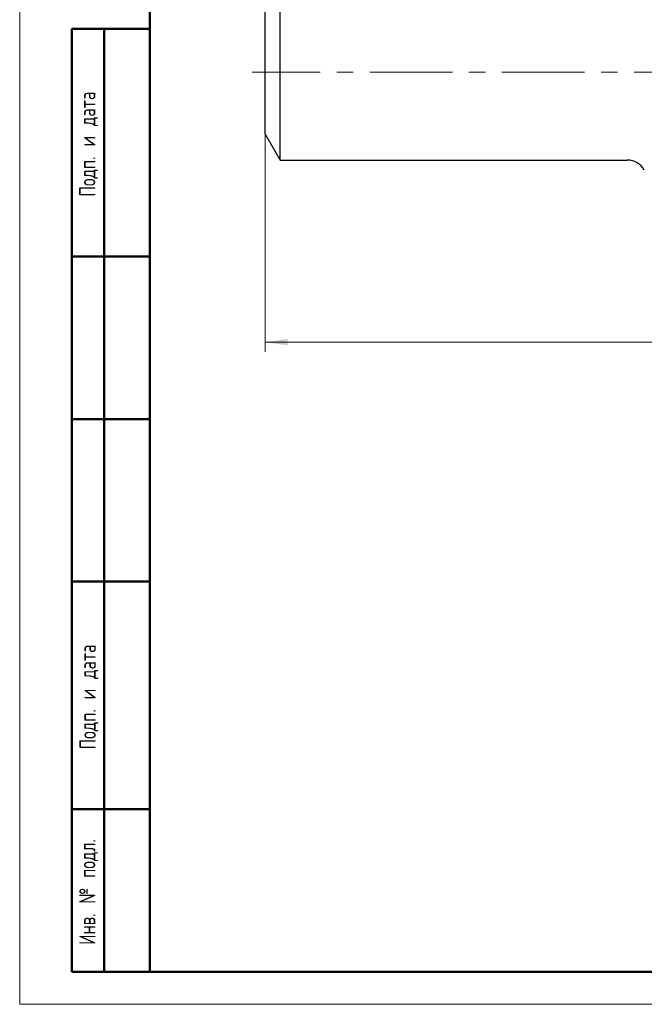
# Model space of a CAD drawing. Header units: millimetres. Extents: x 0 to 420, y 0 to 297.
# Tile 1 of 16: x 0 to 96, y 0 to 151. Entities that reach past the tile are written whole.
import ezdxf

# ---------------------------------------------------------------- set-up
doc = ezdxf.new("R2010")
doc.units = ezdxf.units.MM
doc.linetypes.add('CENTERX2', pattern=[20.32, 12.7, -2.54, 2.54, -2.54])
doc.layers.add('ОСНОВНОЙ', color=7, linetype='Continuous', lineweight=25)
doc.styles.add('SLDTEXTSTYLE0', font='TXT', dxfattribs={"width": 0.7, "bigfont": 'bigfont'})
doc.styles.add('SLDTEXTSTYLE1', font='TXT', dxfattribs={"width": 0.7})
doc.dimstyles.new('SLDDIMSTYLE0', dxfattribs={"dimtxt": 5, "dimasz": 3.5, "dimexe": 0, "dimexo": 0.0625, "dimgap": 1.25, "dimtad": 2, "dimrnd": 1e-09, "dimzin": 12, "dimdsep": 46, "dimtxsty": 'SLDTEXTSTYLE1', "dimsah": 1, "dimcen": 0.09, "dimadec": 0, "dimazin": 3, "dimtol": 1, "dimtp": 3, "dimtm": 3, "dimtfac": 1, "dimtdec": 3, "dimtofl": 0, "dimtmove": 0, "dimatfit": 3, "dimfxl": 1, "dimfrac": 2, "dimtolj": 1, "dimarcsym": 0})

# ---------------------------------------------------------------- blocks, each defined once
blk = doc.blocks.new('_D')
at = {"color": 7, "linetype": 'Continuous', "lineweight": 0}
for p, q in [((37.72, 133.81), (37.72, 100.31)), ((267.72, 133.81), (267.72, 100.31)), ((37.72, 101.81), (267.72, 101.81))]:
    blk.add_line(p, q, dxfattribs=at)
at = {"color": 7, "linetype": 'Continuous', "lineweight": 18}
for points in [[(37.72, 101.81), (41.22, 101.31), (41.22, 102.31)], [(267.72, 101.81), (264.22, 102.31), (264.22, 101.31)]]:
    blk.add_solid(points, dxfattribs=at)
at = {"color": 7, "linetype": 'Continuous', "lineweight": 18, "char_height": 5, "attachment_point": 1, "style": 'SLDTEXTSTYLE1'}
for s, insert in [('230', (142.72, 108.26)), ('±3', (153.99, 108.26))]:
    blk.add_mtext(s, dxfattribs=dict(at, insert=insert))

msp = doc.modelspace()

# ---------------------------------------------------------------- linework, layer by layer
at = {"color": 7, "linetype": 'Continuous', "lineweight": 18}
for p, q in [((0, 297), (0, 0)), ((0, 0), (420, 0))]:
    msp.add_line(p, q, dxfattribs=at)
at = {"color": 7, "linetype": 'Continuous', "lineweight": 50}
for p, q in [((20, 292), (20, 5)), ((20, 292), (20, 5)), ((8, 5), (8, 150)), ((8, 150), (20, 150)), ((13, 5), (13, 150)), ((20, 115), (8, 115)), ((20, 90), (8, 90)), ((20, 65), (8, 65)), ((8, 30), (20, 30)), ((8, 5), (20, 5)), ((20, 5), (415, 5))]:
    msp.add_line(p, q, dxfattribs=at)
at = {"color": 7, "linetype": 'Continuous', "lineweight": 25}
for p, q in [((40.026, 143.313), (40.026, 156.813)), ((37.716, 143.313), (37.716, 152.813)), ((37.716, 133.813), (37.716, 143.313)), ((40.026, 129.813), (40.026, 143.313)), ((37.716, 133.813), (40.026, 129.813)), ((40.026, 129.813), (93.411, 129.813))]:
    msp.add_line(p, q, dxfattribs=at)
at = {"color": 7, "linetype": 'CENTERX2', "lineweight": 18}
msp.add_line((269.716, 143.313), (35.716, 143.313), dxfattribs=at)
at = {"color": 7, "linetype": 'Continuous', "lineweight": 25}
msp.add_arc((93.411, 126.813), 3, 29.40411, 90, dxfattribs=at)
at = {"layer": 'ОСНОВНОЙ', "linetype": 'Continuous', "lineweight": 18}
for p, q in [((20, 5), (20, 292)), ((19.999, 148.5), (20.001, 148.5)), ((415, 5), (20, 5))]:
    msp.add_line(p, q, dxfattribs=at)

# ---------------------------------------------------------------- texts
at = {"color": 7, "linetype": 'Continuous', "lineweight": 0, "char_height": 2.5, "attachment_point": 2, "rotation": 90, "style": 'SLDTEXTSTYLE0'}
for s, insert in [('Подп. и дата', (9.143, 132.268)), ('Подп. и дата', (9.204, 47.268)), ('Инв. № подл.', (9.143, 17.27))]:
    msp.add_mtext(s, dxfattribs=dict(at, insert=insert))

# ---------------------------------------------------------------- dimensions: what is measured, and where the dimension line sits
at = {"color": 7, "linetype": 'Continuous', "lineweight": 18}
dim = msp.add_linear_dim(base=(267.716, 101.813), p1=(37.716, 133.813), p2=(267.716, 133.813), angle=0, dimstyle='SLDDIMSTYLE0', dxfattribs=at)
dim.commit()
dim.dimension.update_dxf_attribs({"geometry": '_D', "text_midpoint": (151.247, 101.813), "dimtype": 160})

doc.saveas('drawing.dxf')
